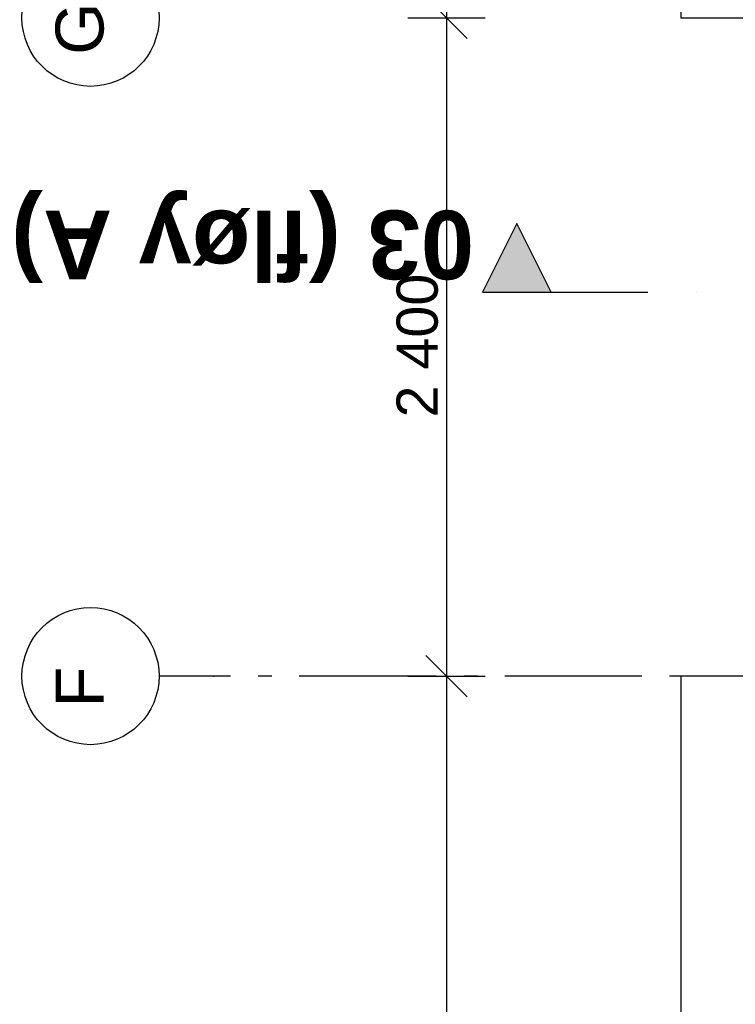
# Model space of a CAD drawing. Header units: millimetres. Extents: x -173281 to 144469, y -85977 to 83288.
# Tile 83 of 88: x -82030 to -79420, y -29413 to -25824. Entities that reach past the tile are written whole.
import ezdxf
from ezdxf.enums import TextEntityAlignment as Align

# ---------------------------------------------------------------- set-up
doc = ezdxf.new("R2010")
doc.units = ezdxf.units.MM
doc.header["$LTSCALE"] = 0.5
doc.header["$MEASUREMENT"] = 0
for name, pattern in [('Akselinje', [1500, 1000, -200, 100, -200]), ('PLINE', [0]), ('Prikk & stiplet', [1340.555525, 705.555534, -352.777767, 0, -282.222223])]:
    doc.linetypes.add(name, pattern=pattern)
for name, color, linetype in [('82-- Modullinjer', 7, 'Continuous'), ('842-M___1_50 Målsetting bygning(Nye konstruksjoner)', 7, 'Continuous'), ('852- Snittmarkør', 7, 'Continuous'), ('tiltaksgrense', 7, 'Continuous')]:
    doc.layers.add(name, color=color, linetype=linetype)
doc.styles.add('GENERATED_STYLE_1', font='arial.ttf')
doc.styles.add('GENERATED_STYLE_2', font='arial.ttf')
doc.linetypes.add('Tiltaksgrense', pattern='A,0,[6,A-2607.111 Plan 1. etasje1.Shx,S=4.761905,R=0,X=0,Y=0],-1200,0', length=1200)
doc.dimstyles.new('GENERATED_STYLE__2', dxfattribs={"dimtxt": 150, "dimasz": 142.5, "dimexe": 0.18, "dimexo": 0.0625, "dimgap": 0, "dimtad": 1, "dimdec": 0, "dimzin": 0, "dimdsep": 46, "dimtxsty": 'GENERATED_STYLE_1', "dimblk": 'ARROWHEAD_6', "dimblk1": 'ARROWHEAD_6', "dimblk2": 'ARROWHEAD_6', "dimcen": 0.09, "dimse1": 1, "dimse2": 1, "dimclrd": 256, "dimclre": 256, "dimclrt": 256, "dimadec": 1, "dimazin": 0, "dimtfac": 1, "dimtdec": 4, "dimtmove": 0, "dimatfit": 3, "dimfxl": 1, "dimtolj": 1, "dimtzin": 0, "dimarcsym": 0})

# ---------------------------------------------------------------- blocks, each defined once
blk = doc.blocks.new('Standard grid marker[259]', base_point=(20939.5, -28216.9))
at = {"layer": '82-- Modullinjer', "linetype": 'Akselinje'}
for p, q in [((-81321.3, -28216.9), (-81521.3, -28216.9)), ((20739.5, -28216.9), (-81321.3, -28216.9))]:
    blk.add_line(p, q, dxfattribs=at)
at = {"layer": '82-- Modullinjer', "linetype": 'PLINE'}
blk.add_circle((-81771.3, -28216.9), 250, dxfattribs=at)
at = {"layer": '82-- Modullinjer', "linetype": 'Akselinje'}
blk.add_point((-81321.3, -28216.9), dxfattribs=at)
blk.add_point((-81321.3, -28216.9), dxfattribs=at)
at = {"layer": '82-- Modullinjer', "style": 'GENERATED_STYLE_2'}
for tag, p in [('AC_MarkerText_1_1', (-81898.8, -28256.9)), ('AC_MarkerText_1_0', (21062, -28256.9))]:
    blk.add_attdef(tag, text='', height=175, rotation=90, dxfattribs=at).set_placement(p, align=Align.TOP_CENTER)
blk = doc.blocks.new('Standard grid marker[260]', base_point=(20939.5, -25816.9))
at = {"layer": '82-- Modullinjer', "linetype": 'PLINE'}
blk.add_circle((-81771.3, -25816.9), 250, dxfattribs=at)
at = {"layer": '82-- Modullinjer', "style": 'GENERATED_STYLE_2'}
for tag, p in [('AC_MarkerText_1_1', (-81898.8, -25856.9)), ('AC_MarkerText_1_0', (21062, -25856.9))]:
    blk.add_attdef(tag, text='', height=175, rotation=90, dxfattribs=at).set_placement(p, align=Align.TOP_CENTER)
blk = doc.blocks.new('*D1443')
at = {"layer": '842-M___1_50 Målsetting bygning(Nye konstruksjoner)', "linetype": 'PLINE'}
for p, q in [((-80398.2, -22291.9), (-80548.2, -22141.9)), ((-80613.8, -22216.9), (-80332.5, -22216.9)), ((-80473.2, -22216.9), (-80473.2, -25816.9)), ((-80398.2, -25891.9), (-80548.2, -25741.9)), ((-80613.8, -25816.9), (-80332.5, -25816.9))]:
    blk.add_line(p, q, dxfattribs=at)
at = {"layer": '842-M___1_50 Målsetting bygning(Nye konstruksjoner)', "insert": (-80503.2, -24274.3), "char_height": 150, "attachment_point": 7, "rotation": 90, "style": 'GENERATED_STYLE_1'}
blk.add_mtext('\\A1;{\\pql;\\fArial|b0|i0|c0|p0;\\W1.000000;3\xa0600}', dxfattribs=at)
blk = doc.blocks.new('ARROWHEAD_6')
at = {"linetype": 'Continuous'}
for p, q in [((-0.5, -0.5), (0.5, 0.5)), ((0, 0), (-1, 0))]:
    blk.add_line(p, q, dxfattribs=at)
blk = doc.blocks.new('*D1444')
at = {"layer": '842-M___1_50 Målsetting bygning(Nye konstruksjoner)', "linetype": 'PLINE'}
for p, q in [((-80398.2, -25891.9), (-80548.2, -25741.9)), ((-80613.8, -25816.9), (-80332.5, -25816.9)), ((-80473.2, -25816.9), (-80473.2, -28216.9)), ((-80398.2, -28291.9), (-80548.2, -28141.9)), ((-80613.8, -28216.9), (-80332.5, -28216.9))]:
    blk.add_line(p, q, dxfattribs=at)
at = {"layer": '842-M___1_50 Målsetting bygning(Nye konstruksjoner)', "insert": (-80503.2, -27274.3), "char_height": 150, "attachment_point": 7, "rotation": 90, "style": 'GENERATED_STYLE_1'}
blk.add_mtext('\\A1;{\\pql;\\fArial|b0|i0|c0|p0;\\W1.000000;2\xa0400}', dxfattribs=at)
blk = doc.blocks.new('*D1445')
at = {"layer": '842-M___1_50 Målsetting bygning(Nye konstruksjoner)', "linetype": 'PLINE'}
for p, q in [((-80398.2, -28291.9), (-80548.2, -28141.9)), ((-80613.8, -28216.9), (-80332.5, -28216.9)), ((-80473.2, -28216.9), (-80473.2, -31816.9)), ((-80398.2, -31891.9), (-80548.2, -31741.9)), ((-80613.8, -31816.9), (-80332.5, -31816.9))]:
    blk.add_line(p, q, dxfattribs=at)
at = {"layer": '842-M___1_50 Målsetting bygning(Nye konstruksjoner)', "insert": (-80503.2, -30274.3), "char_height": 150, "attachment_point": 7, "rotation": 90, "style": 'GENERATED_STYLE_1'}
blk.add_mtext('\\A1;{\\pql;\\fArial|b0|i0|c0|p0;\\W1.000000;3\xa0600}', dxfattribs=at)

msp = doc.modelspace()

# ---------------------------------------------------------------- hatches: boundary and pattern name
at = {"layer": '852- Snittmarkør', "linetype": 'Continuous'}
msp.add_hatch(color=256, dxfattribs=at).paths.add_polyline_path([(-80341.3, -26816.9), (-80091.3, -26816.9), (-80216.3, -26566.9)])

# ---------------------------------------------------------------- linework, layer by layer
at = {"layer": '852- Snittmarkør', "linetype": 'Prikk & stiplet'}
msp.add_line((-80091.3, -26816.9), (-79466.3, -26816.9), dxfattribs=at)
at = {"layer": '852- Snittmarkør', "linetype": 'PLINE', "flags": 128}
msp.add_lwpolyline([(-80341.3, -26816.9), (-80091.3, -26816.9), (-80216.3, -26566.9)], close=True, dxfattribs=at)
at = {"layer": 'tiltaksgrense', "linetype": 'Tiltaksgrense', "flags": 128}
msp.add_lwpolyline([(-55178.2, 5360.6), (-61363.2, 5360.6), (-61363.2, 4883.1), (-69171.4, 4883.1), (-69171.4, 5683.1), (-73578.2, 5683.1), (-73578.2, 6183.1), (-74668.2, 6183.1), (-74668.2, 5683.1), (-76568.2, 5683.1), (-76568.2, -11539.4), (-78159.8, -11539.4), (-78159.8, -15016.9), (-80827.2, -15016.9), (-80827.2, -20056.9), (-78159.8, -20056.9), (-78159.8, -23456.9), (-79618.2, -23456.9), (-79618.2, -25816.9), (-78459.8, -25816.9), (-78459.8, -28216.9), (-79618.2, -28216.9), (-79618.2, -30776.9), (-78618.2, -30776.9), (-78618.2, -46935.2), (-65073.2, -46935.2), (-65073.2, -49374.4), (-60100.5, -49374.4), (-60100.5, -43594.5), (-58646.7, -43594.5), (-58646.7, -35840.5), (-59912.9, -35840.5), (-59912.9, -25512.6), (-59928.6, -25512.6), (-59928.6, -1216.9), (-55178.2, -1216.9)], close=True, dxfattribs=at)

# ---------------------------------------------------------------- block references
at = {"layer": '82-- Modullinjer', "linetype": 'PLINE'}
ref = msp.add_blockref('Standard grid marker[260]', (20939.5, -25816.9), dxfattribs=at)
ref.add_attrib('AC_MarkerText_1_1', 'G', dxfattribs={"color": 7, "height": 175, "rotation": 90, "style": 'GENERATED_STYLE_2'}).set_placement((-81898.8, -25856.9), align=Align.TOP_CENTER)
ref = msp.add_blockref('Standard grid marker[259]', (20939.5, -28216.9), dxfattribs=at)
ref.add_attrib('AC_MarkerText_1_1', 'F', dxfattribs={"color": 7, "height": 175, "rotation": 90, "style": 'GENERATED_STYLE_2'}).set_placement((-81898.8, -28256.9), align=Align.TOP_CENTER)

# ---------------------------------------------------------------- texts
at = {"layer": '852- Snittmarkør', "insert": (-82061, -26444.8), "char_height": 250, "attachment_point": 9, "rotation": 180, "style": 'GENERATED_STYLE_2'}
msp.add_mtext('\\A1;{\\pqr;\\pt0;\\fArial|b1|i0|c0|p0;\\W1.000000;03 (fløy A)}', dxfattribs=at)

# ---------------------------------------------------------------- dimensions: what is measured, and where the dimension line sits
at = {"layer": '842-M___1_50 Målsetting bygning(Nye konstruksjoner)', "linetype": 'Continuous'}
for base, p1, p2, picture, middle in [((-80473.2, -25816.9), (-81771.3, -22216.9), (-81771.3, -25816.9), '*D1443', (-80578.2, -24017)), ((-80473.2, -28216.9), (-81771.3, -25816.9), (-81771.3, -28216.9), '*D1444', (-80578.2, -27017)), ((-80473.2, -31816.9), (-81771.3, -28216.9), (-81771.3, -31816.9), '*D1445', (-80578.2, -30017))]:
    dim = msp.add_linear_dim(base=base, p1=p1, p2=p2, angle=270, dimstyle='GENERATED_STYLE__2', dxfattribs=at)
    dim.commit()
    dim.dimension.update_dxf_attribs({"geometry": picture, "text_midpoint": middle, "dimtype": 160, "text_rotation": 90})

doc.saveas('drawing.dxf')
